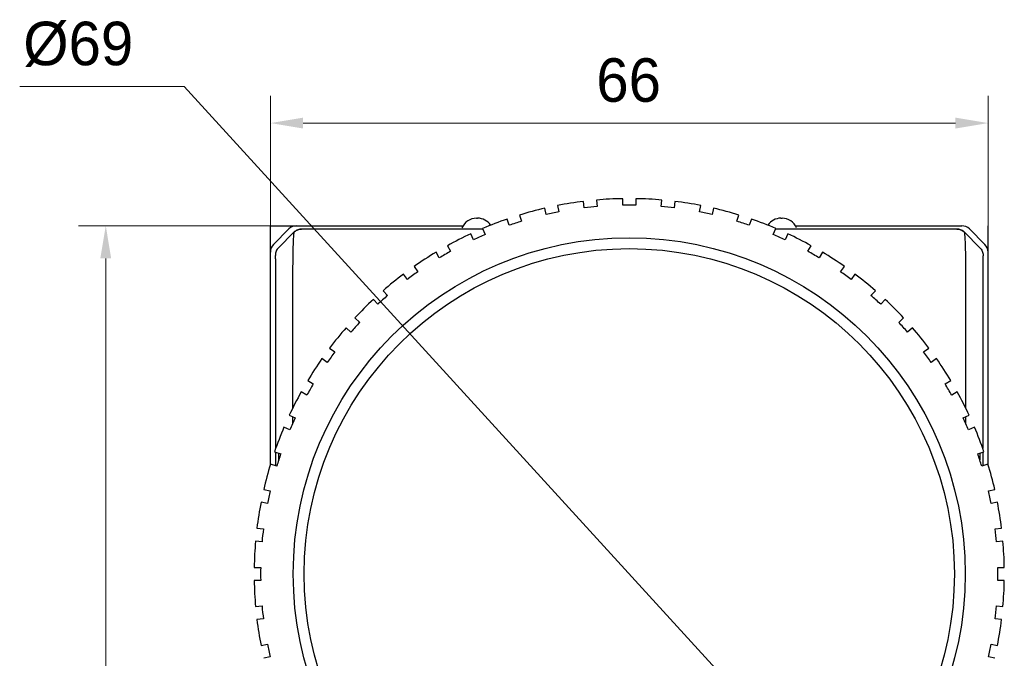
# Model space of a CAD drawing. Header units: millimetres. Extents: x 2329 to 5782, y 1296 to 2780.
# Tile 114 of 123: x 5427 to 5517, y 2308 to 2366. Entities that reach past the tile are written whole.
import ezdxf

# ---------------------------------------------------------------- set-up
doc = ezdxf.new("R2010")
doc.units = ezdxf.units.MM
doc.header["$LTSCALE"] = 0.3
doc.layers.add('00_COMPONENTS', color=7, linetype='Continuous')
doc.layers.add('51__DRAFT_DIMS', color=7, linetype='Continuous')
doc.styles.add('尺寸值样式', font='兰亭黑 GBK.TTF', dxfattribs={"height": 4})
doc.dimstyles.new('1直线标注', dxfattribs={"dimtxt": 4, "dimasz": 3, "dimexe": 2.5, "dimexo": 0, "dimtad": 1, "dimdec": 1, "dimdsep": 46, "dimtxsty": '尺寸值样式', "dimcen": 0, "dimclrd": 8, "dimclre": 8, "dimclrt": 7, "dimadec": 0, "dimazin": 0, "dimtp": 0.001, "dimtm": 0.001, "dimtfac": 1, "dimtdec": 1, "dimtmove": 0, "dimatfit": 0, "dimldrblk": '_FILLED', "dimfxl": 1, "dimtolj": 1, "dimlwd": 15, "dimlwe": 15, "dimarcsym": 0})
doc.dimstyles.new('3小圆直径标注', dxfattribs={"dimtxt": 4, "dimasz": 3, "dimexe": 2.5, "dimexo": 0, "dimtad": 1, "dimtoh": 1, "dimdec": 3, "dimdsep": 46, "dimtxsty": '尺寸值样式', "dimcen": 0, "dimclrd": 8, "dimclre": 8, "dimclrt": 7, "dimadec": 0, "dimazin": 0, "dimtp": 0.001, "dimtm": 0.001, "dimtfac": 1, "dimtdec": 3, "dimtofl": 0, "dimtmove": 0, "dimatfit": 0, "dimldrblk": '_FILLED', "dimfxl": 1, "dimtolj": 1, "dimlwd": 15, "dimlwe": 15, "dimarcsym": 0})

# ---------------------------------------------------------------- blocks, each defined once
blk = doc.blocks.new('*D378')
at = {"layer": '51__DRAFT_DIMS', "color": 8, "lineweight": 15}
for p, q in [((5449.801, 2344.929), (5449.801, 2359.287)), ((5515.801, 2344.929), (5515.801, 2359.287)), ((5452.801, 2356.787), (5512.801, 2356.787))]:
    blk.add_line(p, q, dxfattribs=at)
at = {"layer": '51__DRAFT_DIMS', "color": 8}
for points in [[(5452.801, 2357.287), (5452.801, 2356.287), (5449.801, 2356.787)], [(5512.801, 2356.287), (5512.801, 2357.287), (5515.801, 2356.787)]]:
    blk.add_solid(points, dxfattribs=at)
at = {"layer": 'Defpoints', "color": 0}
for p in [(5515.801, 2356.787), (5449.801, 2344.929), (5515.801, 2344.929)]:
    blk.add_point(p, dxfattribs=at)
at = {"layer": '51__DRAFT_DIMS', "color": 7, "insert": (5482.747, 2362.745), "char_height": 4, "attachment_point": 2, "line_spacing_factor": 0.9, "style": '尺寸值样式'}
blk.add_mtext('\\A1;66', dxfattribs=at)
blk = doc.blocks.new('_FILLED')
at = {"color": 0, "linetype": 'ByBlock'}
blk.add_solid([(0, 0), (-1, 0.167), (-1, -0.167)], dxfattribs=at)
blk = doc.blocks.new('*D379')
at = {"layer": '51__DRAFT_DIMS', "color": 8, "lineweight": 15}
for p, q in [((5452.215, 2347.344), (5432.158, 2347.344)), ((5434.658, 2344.344), (5434.658, 2224.344)), ((5452.215, 2221.344), (5432.158, 2221.344))]:
    blk.add_line(p, q, dxfattribs=at)
at = {"layer": '51__DRAFT_DIMS', "color": 8}
for points in [[(5435.158, 2344.344), (5434.158, 2344.344), (5434.658, 2347.344)], [(5434.158, 2224.344), (5435.158, 2224.344), (5434.658, 2221.344)]]:
    blk.add_solid(points, dxfattribs=at)
at = {"layer": 'Defpoints', "color": 0}
for p in [(5452.215, 2347.344), (5434.658, 2221.344), (5452.215, 2221.344)]:
    blk.add_point(p, dxfattribs=at)
at = {"layer": '51__DRAFT_DIMS', "color": 7, "insert": (5428.7, 2284.529), "char_height": 4, "attachment_point": 2, "rotation": 90, "line_spacing_factor": 0.9, "style": '尺寸值样式'}
blk.add_mtext('\\A1;126', dxfattribs=at)
blk = doc.blocks.new('*D383')
at = {"layer": '51__DRAFT_DIMS', "color": 8, "lineweight": 15}
for p in [(5426.741, 2360.147), (5504.048, 2292.089)]:
    blk.add_line(p, (5441.863, 2360.147), dxfattribs=at)
at = {"layer": '51__DRAFT_DIMS', "color": 8}
blk.add_solid([(5503.679, 2291.752), (5504.418, 2292.426), (5506.072, 2289.874)], dxfattribs=at)
at = {"layer": 'Defpoints', "color": 0}
for p in [(5459.529, 2340.813), (5506.072, 2289.874)]:
    blk.add_point(p, dxfattribs=at)
at = {"layer": '51__DRAFT_DIMS', "color": 7, "insert": (5437.186, 2366.106), "char_height": 4, "attachment_point": 3, "line_spacing_factor": 0.9, "style": '尺寸值样式'}
blk.add_mtext('\\A1;%%c69', dxfattribs=at)

msp = doc.modelspace()

# ---------------------------------------------------------------- linework, layer by layer
at = {"layer": '00_COMPONENTS'}
for p, q in [((5476.21558, 2349.20951), (5476.34034, 2348.62253)), ((5478.66089, 2348.99007), (5478.59816, 2349.58687)), ((5479.79158, 2349.71231), (5479.85431, 2349.1155)), ((5482.20056, 2349.23846), (5482.20056, 2349.83856)), ((5483.40056, 2349.83856), (5483.40056, 2349.23846)), ((5485.7468, 2349.1155), (5485.80953, 2349.71231)), ((5487.00296, 2349.58687), (5486.94023, 2348.99007)), ((5489.26077, 2348.62253), (5489.38554, 2349.20951)), ((5472.71172, 2348.33567), (5472.89716, 2347.76495)), ((5475.16657, 2348.37304), (5475.0418, 2348.96001)), ((5490.55932, 2348.96001), (5490.43455, 2348.37304)), ((5492.70396, 2347.76495), (5492.8894, 2348.33567)), ((5449.80056, 2325.43261), (5449.80056, 2347.34377)), ((5449.80056, 2347.34377), (5467.51106, 2347.34377)), ((5468.75056, 2348.04377), (5468.85056, 2348.04377)), ((5471.75589, 2347.39413), (5471.57045, 2347.96485)), ((5494.03067, 2347.96485), (5493.84523, 2347.39413)), ((5496.75056, 2348.04377), (5496.85056, 2348.04377)), ((5498.09006, 2347.34377), (5513.38523, 2347.34377)), ((5515.80056, 2325.43261), (5515.80056, 2347.34377)), ((5450.0932, 2345.6352), (5451.50913, 2347.05113)), ((5450.09339, 2345.63625), (5451.50841, 2347.051)), ((5450.54646, 2345.33414), (5451.96122, 2346.74916)), ((5451.96085, 2346.7488), (5451.96065, 2346.7486)), ((5451.96085, 2346.7488), (5451.96065, 2346.7486)), ((5451.96122, 2346.74916), (5452.00029, 2346.78616)), ((5452.66836, 2347.04188), (5452.66767, 2347.04124)), ((5468.46622, 2346.06407), (5468.22214, 2346.61228)), ((5469.35422, 2347.01973), (5469.31826, 2347.01976)), ((5469.35428, 2347.01976), (5469.31832, 2347.01979)), ((5469.31839, 2347.10037), (5469.56247, 2346.55216)), ((5496.03864, 2346.55216), (5496.28272, 2347.10037)), ((5496.28278, 2347.01979), (5496.24684, 2347.01977)), ((5496.28286, 2347.01976), (5496.24692, 2347.01973)), ((5497.37898, 2346.61228), (5497.1349, 2346.06407)), ((5512.93344, 2347.04124), (5512.93276, 2347.04189)), ((5513.6151, 2346.7731), (5513.60632, 2346.78119)), ((5513.6399, 2346.74916), (5513.60632, 2346.78119)), ((5513.64043, 2346.74863), (5513.6151, 2346.7731)), ((5515.05465, 2345.33414), (5513.6399, 2346.74916)), ((5514.09198, 2347.05113), (5515.50792, 2345.6352)), ((5515.50773, 2345.63625), (5514.0927, 2347.051)), ((5466.07278, 2345.51713), (5466.37283, 2344.99744)), ((5499.22829, 2344.99744), (5499.52833, 2345.51713)), ((5465.3336, 2344.39744), (5465.03355, 2344.91713)), ((5500.56756, 2344.91713), (5500.26752, 2344.39744)), ((5463.01044, 2343.60331), (5463.36317, 2343.11782)), ((5502.23795, 2343.11782), (5502.59067, 2343.60331)), ((5450.29574, 2326.9053), (5450.29574, 2343.04185)), ((5451.84462, 2343.04213), (5451.84462, 2330.5738)), ((5462.39235, 2342.41248), (5462.03962, 2342.89797)), ((5503.56149, 2342.89797), (5503.20877, 2342.41248)), ((5513.7565, 2330.5738), (5513.7565, 2343.04213)), ((5515.30538, 2343.04198), (5515.30538, 2326.9053)), ((5460.16493, 2341.37987), (5460.56647, 2340.93391)), ((5505.03465, 2340.93391), (5505.43619, 2341.37987)), ((5459.6747, 2340.13096), (5459.27316, 2340.57691)), ((5506.32796, 2340.57691), (5505.92642, 2340.13096)), ((5457.56742, 2338.87117), (5458.01337, 2338.46963)), ((5507.58774, 2338.46963), (5508.0337, 2338.87117)), ((5457.21042, 2337.57786), (5456.76446, 2337.9794)), ((5508.83666, 2337.9794), (5508.3907, 2337.57786)), ((5455.24636, 2336.10471), (5455.73185, 2335.75198)), ((5509.86927, 2335.75198), (5510.35475, 2336.10471)), ((5455.02651, 2334.78116), (5454.54102, 2335.13389)), ((5511.06009, 2335.13389), (5510.57461, 2334.78116)), ((5453.2272, 2333.11078), (5453.7469, 2332.81073)), ((5511.85422, 2332.81073), (5512.37392, 2333.11078)), ((5453.1469, 2331.7715), (5452.6272, 2332.07155)), ((5512.97392, 2332.07155), (5512.45422, 2331.7715)), ((5451.53205, 2329.92219), (5452.08026, 2329.67811)), ((5451.84462, 2329.78303), (5451.84462, 2329.16175)), ((5513.52086, 2329.67811), (5514.06907, 2329.92219)), ((5513.7565, 2329.16175), (5513.7565, 2329.78303)), ((5451.59218, 2328.58186), (5451.04396, 2328.82594)), ((5514.55715, 2328.82594), (5514.00894, 2328.58186)), ((5450.17948, 2326.57388), (5450.7502, 2326.38844)), ((5450.29574, 2325.27435), (5450.29574, 2326.53611)), ((5450.56182, 2325.82564), (5450.56182, 2326.44965)), ((5514.85091, 2326.38844), (5515.42164, 2326.57388)), ((5515.03929, 2326.44965), (5515.03929, 2325.82564)), ((5515.30538, 2326.53611), (5515.30538, 2325.27435)), ((5450.37938, 2325.24717), (5449.80866, 2325.43261)), ((5515.79246, 2325.43261), (5515.22173, 2325.24717)), ((5449.18432, 2323.10253), (5449.7713, 2322.97776)), ((5515.82982, 2322.97776), (5516.4168, 2323.10253)), ((5449.5218, 2321.80399), (5448.93482, 2321.92875)), ((5516.66629, 2321.92875), (5516.07931, 2321.80399)), ((5448.55746, 2319.54617), (5449.15426, 2319.48345)), ((5516.44685, 2319.48345), (5517.04366, 2319.54617)), ((5449.02883, 2318.29002), (5448.43202, 2318.35275)), ((5517.16909, 2318.35275), (5516.57229, 2318.29002)), ((5448.30578, 2315.94377), (5448.90587, 2315.94377)), ((5516.69525, 2315.94377), (5517.29534, 2315.94377)), ((5448.90587, 2314.74377), (5448.30578, 2314.74377)), ((5517.29534, 2314.74377), (5516.69525, 2314.74377)), ((5448.43202, 2312.3348), (5449.02883, 2312.39753)), ((5516.57229, 2312.39753), (5517.16909, 2312.3348)), ((5449.15426, 2311.2041), (5448.55746, 2311.14137)), ((5517.04366, 2311.14137), (5516.44685, 2311.2041)), ((5448.93482, 2308.75879), (5449.5218, 2308.88356)), ((5516.07931, 2308.88356), (5516.66629, 2308.75879)), ((5449.7713, 2307.70978), (5449.18432, 2307.58502)), ((5516.4168, 2307.58502), (5515.82982, 2307.70978))]:
    msp.add_line(p, q, dxfattribs=at)
msp.add_lwpolyline([(5452.00029, 2346.78616), (5451.99748, 2346.78363), (5451.97231, 2346.76008), (5451.96065, 2346.7486)], dxfattribs=at)
for radius in [30.9, 29.9]:
    msp.add_circle((5482.80056, 2315.34377), radius, dxfattribs=at)
for centre, radius, start, end in [((5482.80056, 2315.34377), 34.5, 96.9964986, 101.0035014), ((5482.80056, 2315.34377), 33.9, 94.9858625, 97.0141375), ((5482.80056, 2315.34377), 34.5, 90.9964986, 95.0035014), ((5482.80056, 2315.34377), 33.9, 88.9858625, 91.0141375), ((5482.80056, 2315.34377), 34.5, 84.9964986, 89.0035014), ((5482.80056, 2315.34377), 33.9, 82.9858625, 85.0141375), ((5482.80056, 2315.34377), 34.5, 78.9964986, 83.0035014), ((5482.80056, 2315.34377), 34.5, 102.9964986, 107.0035014), ((5482.80056, 2315.34377), 33.9, 100.9858625, 103.0141375), ((5482.80056, 2315.34377), 33.9, 76.9858625, 79.0141375), ((5482.80056, 2315.34377), 34.5, 72.9964986, 77.0035014), ((5468.75056, 2346.59377), 1.45, 90, 156.8999763), ((5468.85056, 2346.59377), 1.45, 33.9209712, 90), ((5482.80056, 2315.34377), 34.5, 108.9964986, 113.0035014), ((5482.80056, 2315.34377), 33.9, 106.9858625, 109.0141375), ((5482.80056, 2315.34377), 33.9, 70.9858625, 73.0141375), ((5482.80056, 2315.34377), 34.5, 66.9964986, 71.0035014), ((5496.75056, 2346.59377), 1.45, 90, 146.0790288), ((5496.85056, 2346.59377), 1.45, 23.1000237, 90), ((5452.663, 2346.04591), 0.9935, 131.8361604, 135.011599), ((5451.96478, 2346.74447), 0.00585, 134.9821465, 139.3223331), ((5452.66611, 2346.04368), 0.99729, 129.9490802, 131.8842903), ((5452.66804, 2346.04034), 1.00101, 129.9935487, 131.8382065), ((5482.80056, 2315.34377), 34.5, 114.9964986, 119.0035014), ((5482.80056, 2315.34377), 33.9, 112.9858625, 115.0141375), ((5482.80056, 2315.34377), 33.9, 64.9858625, 67.0141375), ((5482.80056, 2315.34377), 34.5, 60.9964986, 65.0035014), ((5512.93541, 2346.04416), 0.99667, 47.6888218, 50.0320784), ((5512.9334, 2346.04072), 1.00051, 47.7365891, 50.0069166), ((5512.93865, 2346.04647), 0.99273, 44.987769, 47.7376018), ((5513.63631, 2346.74451), 0.00584, 40.2762641, 45.0182489), ((5482.80056, 2315.34377), 34.5, 120.9964986, 125.0035014), ((5482.80056, 2315.34377), 33.9, 118.9858625, 121.0141375), ((5482.80056, 2315.34377), 33.9, 58.9858625, 61.0141375), ((5482.80056, 2315.34377), 34.5, 54.9964986, 59.0035014), ((5482.80056, 2315.34377), 34.5, 126.9964986, 131.0035014), ((5482.80056, 2315.34377), 33.9, 124.9858625, 127.0141375), ((5482.80056, 2315.34377), 33.9, 52.9858625, 55.0141375), ((5482.80056, 2315.34377), 34.5, 48.9964986, 53.0035014), ((5482.80056, 2315.34377), 33.9, 130.9858625, 133.0141375), ((5482.80056, 2315.34377), 33.9, 46.9858625, 49.0141375), ((5482.80056, 2315.34377), 34.5, 132.9964986, 137.0035014), ((5482.80056, 2315.34377), 34.5, 42.9964986, 47.0035014), ((5482.80056, 2315.34377), 33.9, 136.9858625, 139.0141375), ((5482.80056, 2315.34377), 33.9, 40.9858625, 43.0141375), ((5482.80056, 2315.34377), 34.5, 138.9964986, 143.0035014), ((5482.80056, 2315.34377), 34.5, 36.9964986, 41.0035014), ((5482.80056, 2315.34377), 33.9, 142.9858625, 145.0141375), ((5482.80056, 2315.34377), 33.9, 34.9858625, 37.0141375), ((5482.80056, 2315.34377), 34.5, 144.9964986, 149.0035014), ((5482.80056, 2315.34377), 34.5, 30.9964986, 35.0035014), ((5482.80056, 2315.34377), 33.9, 148.9858625, 151.0141375), ((5482.80056, 2315.34377), 33.9, 28.9858625, 31.0141375), ((5482.80056, 2315.34377), 34.5, 150.9964986, 155.0035014), ((5482.80056, 2315.34377), 34.5, 24.9964986, 29.0035014), ((5482.80056, 2315.34377), 33.9, 154.9858625, 157.0141375), ((5482.80056, 2315.34377), 33.9, 22.9858625, 25.0141375), ((5482.80056, 2315.34377), 34.5, 156.9964986, 161.0035014), ((5482.80056, 2315.34377), 34.5, 18.9964986, 23.0035014), ((5482.80056, 2315.34377), 33.9, 160.9858625, 163.0141375), ((5482.80056, 2315.34377), 33.9, 16.9858625, 19.0141375), ((5482.80056, 2315.34377), 34.5, 162.9964986, 167.0035014), ((5482.80056, 2315.34377), 34.5, 12.9964986, 17.0035014), ((5482.80056, 2315.34377), 33.9, 166.9858625, 169.0141375), ((5482.80056, 2315.34377), 33.9, 10.9858625, 13.0141375), ((5482.80056, 2315.34377), 34.5, 168.9964986, 173.0035014), ((5482.80056, 2315.34377), 34.5, 6.9964986, 11.0035014), ((5482.80056, 2315.34377), 33.9, 172.9858625, 175.0141375), ((5482.80056, 2315.34377), 33.9, 4.9858625, 7.0141375), ((5482.80056, 2315.34377), 34.5, 174.9964986, 179.0035014), ((5482.80056, 2315.34377), 34.5, 0.9964986, 5.0035014), ((5482.80056, 2315.34377), 33.9, 178.9858625, 181.0141375), ((5482.80056, 2315.34377), 33.9, 358.9858625, 1.0141375), ((5482.80056, 2315.34377), 34.5, 180.9964986, 185.0035014), ((5482.80056, 2315.34377), 34.5, 354.9964986, 359.0035014), ((5482.80056, 2315.34377), 33.9, 184.9858625, 187.0141375), ((5482.80056, 2315.34377), 33.9, 352.9858625, 355.0141375), ((5482.80056, 2315.34377), 34.5, 186.9964986, 191.0035014), ((5482.80056, 2315.34377), 34.5, 348.9964986, 353.0035014), ((5482.80056, 2315.34377), 33.9, 190.9858625, 193.0141375), ((5482.80056, 2315.34377), 33.9, 346.9858625, 349.0141375)]:
    msp.add_arc(centre, radius, start, end, dxfattribs=at)
for centre, major_axis, ratio, start_param, end_param in [((5452.21592, 2346.34362), (0.83249, -0.55493), 0.99950518, 2.15896879, 2.94413852), ((5452.2171, 2346.34316), (-0.70797, 0.70797), 0.99878277, -0.78478918, 0), ((5513.38401, 2346.34316), (-0.70797, -0.70797), 0.99878277, 3.14159265, 3.92638183), ((5513.38519, 2346.34362), (0.83249, 0.55493), 0.99950518, 0.19745413, 0.98262387), ((5450.8009, 2344.92887), (0.83249, -0.55493), 0.99950518, 2.94413852, 3.72930826), ((5450.80117, 2344.92723), (0.70797, -0.70797), 0.99878277, 3.14159265, 3.92638183), ((5514.80022, 2344.92887), (0.83249, 0.55493), 0.99950518, -0.58771561, 0.19745413), ((5514.79995, 2344.92723), (0.70797, 0.70797), 0.99878277, -0.78478918, 0)]:
    msp.add_ellipse(centre, major_axis=major_axis, ratio=ratio, start_param=start_param, end_param=end_param, dxfattribs=at)
for points, knots in [([(5451.93237, 2346.55354), (5451.91641, 2346.38347), (5451.8885, 2345.93804), (5451.85953, 2345.14494), (5451.84709, 2344.14465), (5451.84416, 2343.41968), (5451.84462, 2343.04213)], [0, 0, 0, 0, 0.14586525, 0.38096021, 0.67762212, 1, 1, 1, 1]), ([(5451.94256, 2346.65211), (5451.94173, 2346.64503), (5451.93805, 2346.6122), (5451.9348, 2346.57933), (5451.93237, 2346.55354)], [0, 0, 0, 0, 0.21583443, 1, 1, 1, 1]), ([(5451.96035, 2346.74828), (5451.95817, 2346.74574), (5451.95539, 2346.73592), (5451.95123, 2346.71714), (5451.94694, 2346.68792), (5451.94409, 2346.66522), (5451.94256, 2346.65211)], [0, 0, 0, 0, 0.10246455, 0.29901733, 0.596554, 1, 1, 1, 1]), ([(5452.66767, 2347.04124), (5452.55188, 2347.04127), (5452.31843, 2347.0005), (5452.11341, 2346.88167), (5452.02469, 2346.80723)], [0, 0, 0, 0, 0.49995003, 1, 1, 1, 1]), ([(5452.02574, 2346.80822), (5452.11446, 2346.88254), (5452.3194, 2347.00113), (5452.55266, 2347.04188), (5452.66836, 2347.04188)], [0, 0, 0, 0, 0.50007425, 1, 1, 1, 1]), ([(5469.31826, 2347.01976), (5467.92868, 2347.02087), (5462.37849, 2347.02597), (5456.82829, 2347.03381), (5452.66767, 2347.04124)], [0, 0, 0, 0, 0.2503648, 1, 1, 1, 1]), ([(5512.93344, 2347.04124), (5511.54821, 2347.03877), (5505.99802, 2347.02954), (5500.44782, 2347.02308), (5496.28286, 2347.01976)], [0, 0, 0, 0, 0.24958289, 1, 1, 1, 1]), ([(5513.57563, 2346.80801), (5513.48689, 2346.88239), (5513.28188, 2347.00109), (5513.04852, 2347.04188), (5512.93276, 2347.04189)], [0, 0, 0, 0, 0.50006868, 1, 1, 1, 1]), ([(5512.93344, 2347.04124), (5513.04923, 2347.04127), (5513.28268, 2347.0005), (5513.4877, 2346.88166), (5513.57642, 2346.80723)], [0, 0, 0, 0, 0.49994993, 1, 1, 1, 1]), ([(5513.64243, 2346.74548), (5513.64218, 2346.74603), (5513.64169, 2346.747), (5513.64107, 2346.74791), (5513.64076, 2346.74828)], [0, 0, 0, 0, 0.55618534, 1, 1, 1, 1]), ([(5513.7565, 2343.04213), (5513.75688, 2343.28007), (5513.75555, 2343.74952), (5513.75073, 2344.43505), (5513.74101, 2345.07244), (5513.72654, 2345.55996), (5513.71185, 2345.90286), (5513.70053, 2346.11686), (5513.68931, 2346.29904), (5513.67824, 2346.44876), (5513.66772, 2346.56609), (5513.65912, 2346.65249), (5513.65094, 2346.7085), (5513.64643, 2346.73686), (5513.64243, 2346.74548)], [0, 0, 0, 0, 0.19254073, 0.37986443, 0.55474072, 0.70835725, 0.77451015, 0.83246925, 0.88175999, 0.92221379, 0.953921, 0.97714476, 0.99231536, 1, 1, 1, 1]), ([(5450.54652, 2345.33411), (5450.45453, 2345.24223), (5450.30537, 2345.01994), (5450.25368, 2344.75731), (5450.25367, 2344.62729)], [0, 0, 0, 0, 0.49998001, 1, 1, 1, 1]), ([(5450.29574, 2343.04185), (5450.29574, 2343.14926), (5450.29543, 2343.36196), (5450.2938, 2343.67379), (5450.2908, 2343.96345), (5450.28618, 2344.21077), (5450.28057, 2344.38166), (5450.27493, 2344.4846), (5450.27099, 2344.5376), (5450.26708, 2344.57625), (5450.263, 2344.6036), (5450.25945, 2344.61839), (5450.25591, 2344.62677), (5450.25367, 2344.62729)], [0, 0, 0, 0, 0.20284173, 0.40171288, 0.58894138, 0.74991057, 0.8689231, 0.91174527, 0.94473073, 0.96904206, 0.98569454, 0.99564307, 1, 1, 1, 1]), ([(5515.0546, 2345.33411), (5515.14654, 2345.24219), (5515.29566, 2345.0199), (5515.34742, 2344.75731), (5515.34745, 2344.62729)], [0, 0, 0, 0, 0.50000119, 1, 1, 1, 1]), ([(5515.34745, 2344.62729), (5515.3452, 2344.62675), (5515.34168, 2344.6184), (5515.3381, 2344.60358), (5515.33404, 2344.57625), (5515.33013, 2344.53759), (5515.32619, 2344.4846), (5515.32055, 2344.38173), (5515.31494, 2344.21095), (5515.31032, 2343.96374), (5515.30732, 2343.67412), (5515.30569, 2343.36222), (5515.30538, 2343.14944), (5515.30538, 2343.04198)], [0, 0, 0, 0, 0.00437252, 0.01430397, 0.03095656, 0.05529232, 0.0882561, 0.13106176, 0.25000063, 0.41088628, 0.59810276, 0.79703695, 1, 1, 1, 1])]:
    msp.add_open_spline(points, degree=3, knots=knots, dxfattribs=at)

# ---------------------------------------------------------------- dimensions: what is measured, and where the dimension line sits
at = {"layer": '51__DRAFT_DIMS'}
dim = msp.add_diameter_dim_2p(p1=(5459.529, 2340.81306), p2=(5506.07211, 2289.87448), text='%%c<>', dimstyle='3小圆直径标注', override={"dimpost": '<>'}, dxfattribs=at)
dim.commit()
dim.dimension.update_dxf_attribs({"geometry": '*D383', "text_midpoint": (5431.9635, 2360.14722), "dimtype": 163})
dim = msp.add_linear_dim(base=(5515.80056, 2356.7869), p1=(5449.80056, 2344.92933), p2=(5515.80056, 2344.92933), dimstyle='1直线标注', dxfattribs=at)
dim.commit()
dim.dimension.update_dxf_attribs({"geometry": '*D378', "text_midpoint": (5482.74685, 2356.7869), "dimtype": 160})
dim = msp.add_linear_dim(base=(5434.65828, 2221.34377), p1=(5452.21547, 2347.34377), p2=(5452.21547, 2221.34377), angle=270, dimstyle='1直线标注', dxfattribs=at)
dim.commit()
dim.dimension.update_dxf_attribs({"geometry": '*D379', "text_midpoint": (5434.65828, 2284.52932), "dimtype": 160})

doc.saveas('drawing.dxf')
